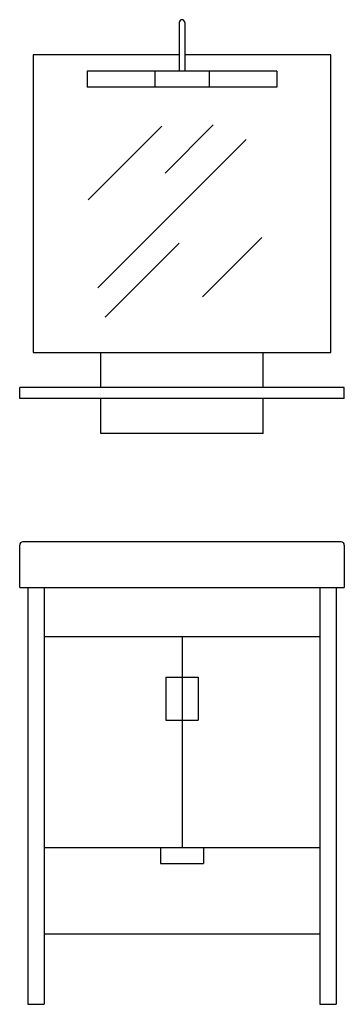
# Model space of a CAD drawing. Header units: millimetres. Extents: x -0.3 to 0.3, y 0 to 1.82.
import ezdxf

# ---------------------------------------------------------------- set-up
doc = ezdxf.new("R2010")
doc.units = ezdxf.units.MM
doc.layers.add('BLOCKS', color=3, linetype='Continuous')

msp = doc.modelspace()

# ---------------------------------------------------------------- linework, layer by layer
at = {"layer": 'BLOCKS'}
for p, q in [((-0.005, 1.815), (-0.005, 1.725)), ((0.005, 1.815), (0.005, 1.725)), ((-0.005, 1.755), (-0.275, 1.755)), ((-0.275, 1.755), (-0.275, 1.205)), ((0.275, 1.755), (0.005, 1.755)), ((0.275, 1.205), (0.275, 1.755)), ((-0.175, 1.725), (-0.175, 1.695)), ((0.175, 1.725), (-0.175, 1.725)), ((-0.05, 1.725), (-0.05, 1.695)), ((0.05, 1.725), (0.05, 1.695)), ((0.175, 1.725), (0.175, 1.695)), ((0.175, 1.695), (-0.175, 1.695)), ((-0.0375, 1.623), (-0.1732, 1.4873)), ((0.0577, 1.6255), (-0.0314, 1.5363)), ((0.1183, 1.5983), (-0.1556, 1.3244)), ((-0.0054, 1.4067), (-0.1421, 1.2699)), ((0.1478, 1.4174), (0.0381, 1.3076)), ((-0.275, 1.205), (0.275, 1.205)), ((-0.15, 1.14), (-0.15, 1.205)), ((0.15, 1.14), (0.15, 1.205)), ((-0.3, 1.12), (-0.3, 1.14)), ((0.3, 1.14), (-0.3, 1.14)), ((0.3, 1.12), (0.3, 1.14)), ((0.3, 1.12), (-0.3, 1.12)), ((-0.15, 1.055), (-0.15, 1.12)), ((0.15, 1.055), (0.15, 1.12)), ((0.15, 1.055), (-0.15, 1.055)), ((-0.3, 0.771), (-0.3, 0.849)), ((0.294, 0.855), (-0.294, 0.855)), ((0.3, 0.849), (0.3, 0.771)), ((0.299, 0.77), (-0.299, 0.77)), ((-0.285, 0.77), (-0.285, 0)), ((-0.255, 0.77), (-0.255, 0)), ((0.255, 0.77), (0.255, 0)), ((0.285, 0.77), (0.285, 0)), ((-0.255, 0.68), (0.255, 0.68)), ((0, 0.68), (0, 0.29)), ((-0.03, 0.605), (-0.03, 0.525)), ((-0.03, 0.605), (0.03, 0.605)), ((0.03, 0.605), (0.03, 0.525)), ((-0.03, 0.525), (0.03, 0.525)), ((-0.255, 0.29), (0.255, 0.29)), ((-0.04, 0.29), (-0.04, 0.26)), ((0.04, 0.29), (0.04, 0.26)), ((-0.04, 0.26), (0.04, 0.26)), ((-0.255, 0.13), (0.255, 0.13)), ((-0.285, 0), (-0.255, 0)), ((0.255, 0), (0.285, 0))]:
    msp.add_line(p, q, dxfattribs=at)
for centre, radius, start, end in [((0, 1.815), 0.005, 0, 180), ((-0.294, 0.849), 0.006, 90, 180), ((0.294, 0.849), 0.006, 0, 90), ((-0.299, 0.771), 0.001, 180, 270), ((0.299, 0.771), 0.001, 270, 0)]:
    msp.add_arc(centre, radius, start, end, dxfattribs=at)

doc.saveas('drawing.dxf')
